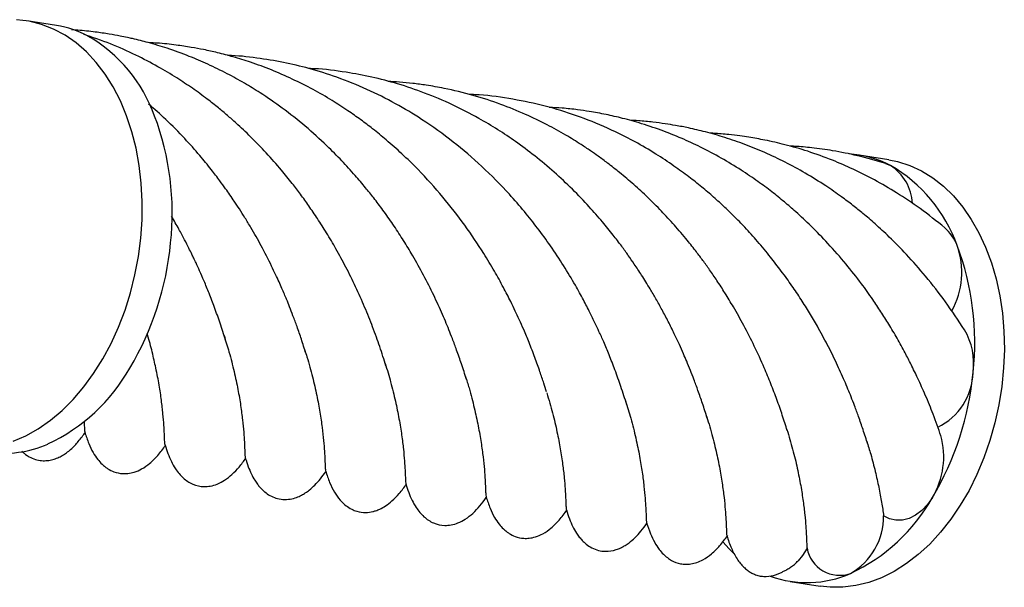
# Paper-space layout '_Posterior' of a CAD drawing. Header units: millimetres. Extents: x 86 to 289, y -80 to 35.
# Tile 2 of 2: x 170 to 289, y -80 to -11. Entities that reach past the tile are written whole.
import ezdxf

# ---------------------------------------------------------------- set-up
doc = ezdxf.new("R2010")
doc.units = ezdxf.units.MM

psp = doc.layouts.new('_Posterior')

# ---------------------------------------------------------------- linework, layer by layer
at = {"color": 7, "linetype": 'Continuous', "lineweight": 25}
for p, q in [((173.99, -12.02), (170.39, -11.44)), ((274.77, -28.27), (271.17, -27.69)), ((274.36, -28.71), (274.98, -28.96)), ((262.84, -79.33), (266.44, -79.91))]:
    psp.add_line(p, q, dxfattribs=at)
at = {"color": 7, "linetype": 'Continuous', "lineweight": 25, "flags": 128}
for points in [[(184.2, -37.76), (184.35, -35.52), (184.37, -33.3), (184.25, -31.11), (184, -28.96), (183.62, -26.88), (183.11, -24.87), (182.47, -22.95), (181.72, -21.14), (180.85, -19.45), (179.87, -17.89), (178.79, -16.47), (177.62, -15.21), (176.36, -14.11), (175.03, -13.18), (173.63, -12.43), (172.18, -11.87), (170.68, -11.49), (169.16, -11.3)], [(274.77, -28.27), (275.82, -28.49), (277.3, -28.96), (278.72, -29.62), (280.09, -30.46), (281.38, -31.47), (282.6, -32.65), (283.73, -33.99), (284.76, -35.48), (285.68, -37.11), (286.49, -38.86), (287.19, -40.73), (287.76, -42.69), (288.21, -44.74), (288.52, -46.86), (288.71, -49.03), (288.76, -51.24), (288.67, -53.47), (288.45, -55.71), (288.1, -57.93), (287.62, -60.12), (287.01, -62.27), (286.28, -64.36), (285.44, -66.38), (284.49, -68.3), (283.43, -70.11), (282.28, -71.81), (281.04, -73.38), (279.72, -74.8), (278.34, -76.07), (276.9, -77.18), (275.41, -78.12), (273.89, -78.88), (272.34, -79.45), (270.78, -79.84), (269.22, -80.04), (267.67, -80.04), (266.44, -79.91)], [(168.74, -62.36), (170.27, -61.69), (171.78, -60.84), (173.24, -59.82), (174.66, -58.63), (176.01, -57.28), (177.29, -55.78), (178.48, -54.15), (179.59, -52.39), (180.59, -50.52), (181.49, -48.55), (182.28, -46.49), (182.95, -44.37), (183.49, -42.2), (183.91, -39.99), (184.2, -37.76)], [(280.05, -69.18), (279.45, -70.03), (278.76, -70.75), (278.02, -71.31), (277.24, -71.7), (276.44, -71.91), (275.64, -71.92), (274.87, -71.75), (274.14, -71.39)], [(255.98, -75.9), (255.44, -75.39), (254.66, -74.55)], [(264.87, -75.31), (264.3, -76.21), (263.81, -76.82)]]:
    psp.add_lwpolyline(points, dxfattribs=at)
at = {"color": 7, "linetype": 'Continuous', "lineweight": 25}
for centre, radius, start, end in [((171.97, -24.4), 12.55, 62.3057, 80.7456), ((168.71, -29.05), 18.19, 19.511, 60.0334), ((154.86, -34.68), 33.14, 353.6698, 20.6914), ((269.19, -39.98), 12.45, 62.2475, 86.648), ((271.81, -33.86), 5.84, 3.2939, 57.0571), ((265.89, -44.72), 18.19, 19.511, 60.0334), ((278.1, -40.49), 5.27, 20.4488, 49.7164), ((151.76, -35.01), 36.19, 329.2659, 354.7284), ((274.02, -41.89), 9.59, 330.8088, 19.7615), ((252.04, -50.36), 33.14, 353.6698, 20.6914), ((277.04, -52.94), 8.01, 352.3415, 30.7648), ((163.5, -42.55), 22.24, 295.1347, 330.5012), ((248.94, -50.68), 36.19, 329.2659, 354.7284), ((277.41, -53.83), 7.57, 295.6831, 358.606), ((271.72, -64.21), 9.7, 329.2016, 15.3056), ((167.64, -50.62), 13.19, 261.3314, 293.7319), ((260.69, -58.23), 22.24, 295.1347, 330.5012), ((266.2, -71.46), 7.94, 299.7075, 0.5162), ((268.8, -74.6), 3.99, 190.2002, 289.6043), ((264.89, -66.64), 12.84, 249.6061, 294.1059)]:
    psp.add_arc(centre, radius, start, end, dxfattribs=at)
for points, knots in [([(223.62, -54.86), (223.43, -54.24), (223.08, -53.12), (222.49, -51.45), (221.98, -50.07), (221.51, -48.88), (221.07, -47.8), (220.43, -46.31), (219.53, -44.36), (218.31, -41.97), (217.08, -39.79), (215.89, -37.84), (214.74, -36.09), (213.57, -34.43), (212.46, -32.96), (211.34, -31.56), (210.07, -30.06), (208.52, -28.35), (206.52, -26.34), (204.13, -24.18), (201.42, -22.04), (198.94, -20.32), (196.7, -18.95), (194.6, -17.79), (192.37, -16.7), (189.95, -15.67), (187.53, -14.79), (185.24, -14.1), (183.63, -13.69), (182.49, -13.44), (181.55, -13.25), (180.25, -13.02), (178.55, -12.77), (177.02, -12.6), (176.07, -12.55), (175.82, -12.54)], [0, 0, 0, 0, 0.043167, 0.078349, 0.105624, 0.125557, 0.144334, 0.163989, 0.20596, 0.248686, 0.290084, 0.320801, 0.35178, 0.382338, 0.408417, 0.430645, 0.458001, 0.491533, 0.526933, 0.57555, 0.62433, 0.668474, 0.698789, 0.731319, 0.766646, 0.79998, 0.83892, 0.871738, 0.898273, 0.906864, 0.919344, 0.937341, 0.960828, 0.989768, 1, 1, 1, 1]), ([(213.88, -53.21), (213.64, -52.46), (213.19, -51.04), (212.32, -48.62), (211.32, -46.11), (210.23, -43.68), (209.08, -41.34), (207.89, -39.15), (206.74, -37.19), (205.63, -35.45), (204.58, -33.89), (203.56, -32.47), (202.46, -31.03), (201.09, -29.34), (199.42, -27.45), (197.58, -25.55), (195.99, -24.05), (194.68, -22.89), (193.52, -21.92), (192.12, -20.81), (190.44, -19.59), (188.45, -18.27), (186.18, -16.91), (183.51, -15.52), (180.5, -14.17), (178.34, -13.44), (177.24, -13.07)], [0, 0, 0, 0, 0.06348, 0.12047, 0.172624, 0.224609, 0.275307, 0.320938, 0.361244, 0.397091, 0.42958, 0.458797, 0.486455, 0.521213, 0.567434, 0.612205, 0.651389, 0.674323, 0.697335, 0.725239, 0.761194, 0.798109, 0.840838, 0.889458, 0.943881, 1, 1, 1, 1]), ([(233.33, -56.39), (233.22, -56.04), (233, -55.32), (232.52, -53.92), (231.93, -52.24), (231.26, -50.5), (230.62, -48.95), (230.05, -47.68), (229.53, -46.55), (228.9, -45.25), (228.07, -43.65), (227, -41.7), (225.49, -39.19), (223.45, -36.16), (220.79, -32.74), (218.2, -29.86), (215.88, -27.58), (214.03, -25.94), (212.37, -24.58), (210.81, -23.39), (209.17, -22.25), (207.26, -21.01), (205.02, -19.72), (202.57, -18.48), (200.04, -17.38), (197.65, -16.49), (195.46, -15.81), (193.56, -15.31), (191.87, -14.93), (190.2, -14.62), (188.33, -14.35), (186.62, -14.14), (185.52, -14.11), (185.19, -14.1)], [0, 0, 0, 0, 0.028042, 0.05855, 0.091943, 0.125578, 0.153292, 0.175014, 0.193133, 0.213477, 0.243918, 0.278053, 0.315729, 0.375433, 0.436667, 0.498801, 0.536436, 0.570908, 0.600203, 0.624533, 0.650701, 0.681555, 0.717192, 0.755583, 0.793117, 0.829588, 0.859241, 0.886254, 0.909495, 0.930039, 0.955175, 0.986364, 1, 1, 1, 1]), ([(243.04, -57.93), (242.81, -57.21), (242.38, -55.85), (241.65, -53.81), (240.95, -51.99), (240.3, -50.43), (239.73, -49.16), (239.28, -48.19), (238.91, -47.43), (238.44, -46.48), (237.77, -45.17), (236.72, -43.28), (235.4, -41.08), (233.87, -38.76), (232.28, -36.57), (230.62, -34.49), (228.42, -31.95), (225.59, -29.08), (222.04, -26.04), (218.52, -23.51), (215.01, -21.41), (211.58, -19.69), (208.07, -18.27), (204.68, -17.21), (201.43, -16.43), (198.16, -15.92), (195.91, -15.65), (194.74, -15.63), (194.74, -15.63)], [0, 0, 0, 0, 0.046721, 0.087578, 0.122545, 0.151855, 0.175162, 0.192433, 0.204108, 0.215586, 0.242688, 0.273952, 0.315448, 0.357393, 0.395329, 0.431164, 0.469852, 0.535467, 0.597268, 0.661215, 0.711281, 0.763514, 0.8168, 0.865096, 0.90811, 0.952411, 0.999779, 1, 1, 1, 1]), ([(252.77, -59.54), (252.59, -58.96), (252.25, -57.89), (251.71, -56.31), (251.21, -54.96), (250.76, -53.79), (250.33, -52.76), (249.88, -51.7), (249.39, -50.59), (248.78, -49.29), (248.08, -47.88), (247.34, -46.47), (246.6, -45.14), (245.78, -43.74), (244.91, -42.34), (244.02, -40.99), (243.21, -39.83), (242.37, -38.65), (241.33, -37.29), (240.03, -35.69), (238.4, -33.83), (236.46, -31.81), (234.25, -29.74), (231.96, -27.81), (229.68, -26.11), (227.41, -24.59), (224.88, -23.08), (221.93, -21.56), (218.64, -20.16), (215.37, -19.06), (212.19, -18.22), (208.84, -17.61), (206.31, -17.27), (204.81, -17.23), (204.59, -17.23)], [0, 0, 0, 0, 0.038877, 0.071802, 0.098767, 0.119754, 0.140179, 0.156419, 0.176244, 0.199728, 0.225919, 0.250756, 0.273878, 0.29522, 0.324107, 0.347715, 0.365968, 0.385466, 0.409695, 0.438605, 0.472, 0.51277, 0.554273, 0.596399, 0.635772, 0.670534, 0.707222, 0.755817, 0.805406, 0.852216, 0.896307, 0.939024, 0.991133, 1, 1, 1, 1]), ([(262.47, -61.05), (262.28, -60.45), (261.92, -59.29), (261.25, -57.39), (260.51, -55.43), (259.6, -53.23), (258.53, -50.89), (257.28, -48.43), (256.07, -46.27), (254.98, -44.46), (254.01, -42.95), (253.11, -41.64), (252.28, -40.49), (251.39, -39.3), (250.25, -37.86), (248.84, -36.2), (247.24, -34.47), (245.6, -32.83), (243.92, -31.28), (242.29, -29.89), (240.84, -28.76), (239.66, -27.88), (238.59, -27.13), (237.29, -26.27), (235.55, -25.2), (233.31, -23.96), (230.69, -22.7), (227.7, -21.49), (224.41, -20.42), (221.39, -19.69), (218.94, -19.25), (217.13, -19.01), (215.59, -18.85), (214.59, -18.8), (214.13, -18.77)], [0, 0, 0, 0, 0.04304, 0.082564, 0.118804, 0.153472, 0.200092, 0.244136, 0.283218, 0.312687, 0.338837, 0.361723, 0.381413, 0.399696, 0.425077, 0.458648, 0.49066, 0.5225, 0.554217, 0.584812, 0.610007, 0.629143, 0.644731, 0.663151, 0.692554, 0.727449, 0.766989, 0.810604, 0.858279, 0.907375, 0.936901, 0.959273, 0.981417, 1, 1, 1, 1]), ([(272.22, -62.7), (272.03, -62.12), (271.7, -61.06), (271.16, -59.49), (270.67, -58.17), (270.23, -57.04), (269.82, -56.02), (269.25, -54.67), (268.44, -52.88), (267.35, -50.67), (266.24, -48.63), (265.18, -46.81), (264.15, -45.17), (263.02, -43.47), (261.78, -41.76), (260.4, -39.96), (258.93, -38.19), (257.43, -36.54), (256.11, -35.18), (254.85, -33.96), (253.56, -32.78), (252.1, -31.54), (250.51, -30.28), (248.66, -28.93), (246.5, -27.5), (243.68, -25.85), (240.32, -24.2), (236.52, -22.72), (232.68, -21.59), (228.73, -20.81), (225.81, -20.4), (224.21, -20.37), (223.99, -20.37)], [0, 0, 0, 0, 0.040119, 0.073408, 0.09988, 0.119688, 0.136778, 0.154592, 0.19255, 0.232248, 0.270988, 0.299318, 0.327939, 0.35698, 0.388336, 0.418377, 0.452838, 0.484696, 0.510799, 0.531153, 0.556522, 0.582367, 0.609395, 0.639775, 0.675521, 0.715056, 0.772323, 0.827134, 0.880573, 0.934887, 0.990774, 1, 1, 1, 1]), ([(204.18, -51.7), (204, -51.14), (203.68, -50.1), (203.15, -48.56), (202.66, -47.25), (202.24, -46.14), (201.89, -45.27), (201.57, -44.52), (201.27, -43.82), (200.92, -43.03), (200.5, -42.13), (199.81, -40.67), (198.84, -38.77), (197.73, -36.81), (196.83, -35.33), (196.16, -34.27), (195.55, -33.34), (195, -32.53), (194.41, -31.7), (193.67, -30.68), (192.64, -29.33), (191.24, -27.61), (189.41, -25.57), (187.37, -23.46), (185.84, -22.13), (185.14, -21.52)], [0, 0, 0, 0, 0.066867, 0.123852, 0.170973, 0.208158, 0.238196, 0.258266, 0.280061, 0.305162, 0.333631, 0.365503, 0.442571, 0.510802, 0.547651, 0.580768, 0.609592, 0.634069, 0.656848, 0.687071, 0.729806, 0.784942, 0.852588, 0.932666, 1, 1, 1, 1]), ([(281.08, -61.68), (280.78, -60.82), (280.21, -59.22), (279.26, -56.89), (278.35, -54.86), (277.52, -53.15), (276.69, -51.53), (275.79, -49.9), (274.82, -48.24), (273.83, -46.68), (272.74, -45.04), (271.35, -43.1), (269.56, -40.82), (267.51, -38.48), (265.47, -36.38), (263.69, -34.72), (262.1, -33.34), (260.58, -32.11), (258.84, -30.82), (256.8, -29.44), (254.49, -28.04), (252.07, -26.76), (249.74, -25.68), (247.37, -24.73), (244.99, -23.92), (242.65, -23.26), (240.86, -22.85), (239.52, -22.59), (238.37, -22.39), (236.94, -22.19), (235.33, -22), (234.17, -21.95), (233.65, -21.93)], [0, 0, 0, 0, 0.051308, 0.09604, 0.134234, 0.16573, 0.191988, 0.224959, 0.256823, 0.284673, 0.312409, 0.348097, 0.393223, 0.442083, 0.485242, 0.52242, 0.548894, 0.577294, 0.607796, 0.642923, 0.683572, 0.72469, 0.761614, 0.794366, 0.835506, 0.870147, 0.899696, 0.914764, 0.92952, 0.950086, 0.977207, 1, 1, 1, 1]), ([(283.94, -48.87), (283.19, -47.73), (281.74, -45.53), (279.35, -42.47), (277.06, -39.85), (274.99, -37.75), (273.22, -36.11), (271.74, -34.84), (270.39, -33.76), (268.89, -32.63), (266.98, -31.31), (264.71, -29.89), (262.24, -28.55), (259.8, -27.39), (257.37, -26.4), (254.96, -25.56), (252.68, -24.91), (250.68, -24.44), (249.06, -24.12), (247.62, -23.89), (246.12, -23.69), (244.68, -23.54), (243.72, -23.5), (243.36, -23.48)], [0, 0, 0, 0, 0.087599, 0.168005, 0.239793, 0.299384, 0.346555, 0.384844, 0.41615, 0.450248, 0.496441, 0.554736, 0.609615, 0.663283, 0.715382, 0.766021, 0.814881, 0.856505, 0.888311, 0.913431, 0.943092, 0.978253, 1, 1, 1, 1]), ([(281.55, -36.5), (280.56, -35.71), (278.69, -34.21), (275.82, -32.3), (273.1, -30.71), (270.5, -29.41), (267.81, -28.24), (265.05, -27.24), (262.32, -26.45), (259.93, -25.9), (258.12, -25.58), (256.65, -25.36), (255.24, -25.2), (254.02, -25.08), (253.25, -25.05), (253.08, -25.05)], [0, 0, 0, 0, 0.12153, 0.231581, 0.330668, 0.423257, 0.510545, 0.61241, 0.705115, 0.783802, 0.847316, 0.882115, 0.92588, 0.984323, 1, 1, 1, 1]), ([(274.41, -28.73), (273.27, -28.39), (271.14, -27.77), (268.14, -27.17), (265.6, -26.82), (263.87, -26.66), (262.98, -26.62), (262.77, -26.61)], [0, 0, 0, 0, 0.300881, 0.559009, 0.774966, 0.948017, 1, 1, 1, 1]), ([(194.45, -50.1), (194.24, -49.42), (193.83, -48.15), (193.16, -46.24), (192.5, -44.53), (191.9, -43.05), (191.36, -41.82), (190.94, -40.89), (190.62, -40.22), (190.33, -39.61), (189.97, -38.88), (189.45, -37.87), (188.77, -36.59), (188.22, -35.63), (187.92, -35.11)], [0, 0, 0, 0, 0.154426, 0.290265, 0.407592, 0.506251, 0.586359, 0.647661, 0.685354, 0.715016, 0.760016, 0.822904, 0.903527, 1, 1, 1, 1]), ([(187.14, -62.81), (187.13, -62.78), (187.1, -62.71), (187.08, -62.26), (187.05, -61.51), (187, -60.44), (186.89, -59.08), (186.71, -57.45), (186.43, -55.58), (186.06, -53.61), (185.58, -51.56), (185.23, -50.16), (184.99, -49.39), (184.97, -49.34)], [0, 0, 0, 0, 0.070003, 0.175662, 0.280955, 0.386248, 0.494581, 0.602913, 0.708113, 0.814046, 0.90404, 0.994034, 1, 1, 1, 1]), ([(194.27, -49.56), (194.48, -50.22), (194.95, -51.74), (195.5, -53.93), (195.97, -56.11), (196.3, -58.07), (196.52, -59.81), (196.67, -61.29), (196.74, -62.5), (196.78, -63.44), (196.81, -64.06), (196.82, -64.37), (196.85, -64.38), (196.86, -64.38)], [0, 0, 0, 0, 0.079228, 0.180078, 0.280217, 0.381052, 0.481191, 0.582024, 0.682163, 0.782996, 0.883135, 0.983968, 1, 1, 1, 1]), ([(204.04, -51.31), (204.13, -51.58), (204.51, -52.72), (204.99, -54.57), (205.52, -56.83), (205.9, -58.89), (206.16, -60.71), (206.33, -62.3), (206.44, -63.62), (206.49, -64.67), (206.52, -65.42), (206.54, -65.87), (206.57, -65.93), (206.59, -65.95)], [0, 0, 0, 0, 0.031889, 0.131083, 0.230966, 0.33016, 0.430044, 0.529238, 0.62912, 0.728658, 0.828196, 0.930609, 1, 1, 1, 1]), ([(213.79, -52.94), (214.02, -53.69), (214.5, -55.29), (215.04, -57.52), (215.48, -59.68), (215.8, -61.64), (216, -63.34), (216.13, -64.77), (216.19, -65.91), (216.23, -66.76), (216.25, -67.33), (216.28, -67.46), (216.29, -67.53)], [0, 0, 0, 0, 0.090891, 0.192053, 0.293215, 0.397299, 0.501384, 0.602438, 0.704197, 0.805061, 0.906625, 1, 1, 1, 1]), ([(223.5, -54.5), (223.65, -54.97), (224.07, -56.3), (224.58, -58.32), (225.07, -60.53), (225.41, -62.53), (225.65, -64.3), (225.81, -65.81), (225.89, -67.06), (225.93, -68.03), (225.96, -68.7), (225.98, -69.04), (226.01, -69.07), (226.02, -69.07)], [0, 0, 0, 0, 0.056049, 0.157638, 0.258334, 0.35973, 0.460371, 0.56171, 0.662349, 0.763687, 0.864326, 0.965662, 1, 1, 1, 1]), ([(233.36, -56.5), (233.6, -57.32), (234.09, -58.97), (234.61, -61.24), (235.01, -63.33), (235.29, -65.19), (235.47, -66.81), (235.58, -68.18), (235.64, -69.28), (235.67, -70.07), (235.69, -70.54), (235.72, -70.62), (235.73, -70.65)], [0, 0, 0, 0, 0.1019594, 0.204627, 0.3065861, 0.4092519, 0.5115646, 0.6138773, 0.7191437, 0.8244102, 0.926644, 1, 1, 1, 1]), ([(242.89, -57.48), (243.11, -58.18), (243.59, -59.75), (244.15, -61.99), (244.6, -64.19), (244.92, -66.15), (245.14, -67.85), (245.27, -69.3), (245.34, -70.48), (245.38, -71.37), (245.4, -71.99), (245.43, -72.15), (245.44, -72.23)], [0, 0, 0, 0, 0.083653, 0.187787, 0.291921, 0.393055, 0.494894, 0.595788, 0.697383, 0.798277, 0.89987, 1, 1, 1, 1]), ([(252.63, -59.13), (252.76, -59.52), (253.16, -60.77), (253.66, -62.72), (254.17, -64.96), (254.53, -66.98), (254.78, -68.78), (254.94, -70.33), (255.04, -71.61), (255.09, -72.62), (255.11, -73.33), (255.13, -73.73), (255.17, -73.77), (255.18, -73.79)], [0, 0, 0, 0, 0.044944, 0.144717, 0.243802, 0.343573, 0.442634, 0.542382, 0.641442, 0.741189, 0.840249, 0.939997, 1, 1, 1, 1]), ([(177.33, -59.91), (177.33, -59.97), (177.35, -60.36), (177.36, -60.8), (177.39, -61.19), (177.42, -61.23), (177.42, -61.24)], [0, 0, 0, 0, 0.067925, 0.455651, 0.840539, 1, 1, 1, 1]), ([(169.79, -63.54), (169.8, -63.56), (170.04, -63.85), (170.62, -64.22), (171.4, -64.57), (172.15, -64.72), (172.87, -64.71), (173.54, -64.59), (174.16, -64.36), (174.72, -64.07), (175.24, -63.72), (175.95, -63.14), (176.74, -62.29), (177.22, -61.63), (177.49, -61.27)], [0, 0, 0, 0, 0.003975, 0.088796, 0.156462, 0.216654, 0.272065, 0.32448, 0.376219, 0.432659, 0.498415, 0.575043, 0.763283, 1, 1, 1, 1]), ([(177.42, -61.27), (177.56, -61.72), (177.83, -62.52), (178.35, -63.64), (178.9, -64.48), (179.41, -65.06), (179.82, -65.42), (180.32, -65.77), (181, -66.11), (181.84, -66.29), (182.69, -66.27), (183.5, -66.09), (184.42, -65.68), (185.39, -64.98), (186.36, -63.99), (186.9, -63.26), (187.19, -62.86)], [0, 0, 0, 0, 0.137985, 0.2465, 0.327353, 0.383454, 0.417786, 0.437039, 0.481177, 0.537756, 0.571246, 0.614612, 0.675294, 0.757752, 0.865591, 1, 1, 1, 1]), ([(262.44, -60.95), (262.68, -61.75), (263.17, -63.39), (263.7, -65.65), (264.12, -67.77), (264.41, -69.65), (264.61, -71.31), (264.72, -72.64), (264.78, -73.68), (264.81, -74.45), (264.84, -75.03), (264.86, -75.22), (264.87, -75.31)], [0, 0, 0, 0, 0.101239, 0.207082, 0.312197, 0.41804, 0.523154, 0.628998, 0.720757, 0.812516, 0.906258, 1, 1, 1, 1]), ([(187.14, -62.84), (187.24, -63.17), (187.44, -63.79), (187.84, -64.74), (188.29, -65.57), (188.79, -66.25), (189.44, -66.94), (190.44, -67.63), (191.66, -67.89), (192.7, -67.8), (193.56, -67.53), (194.45, -67.04), (195.33, -66.33), (196.18, -65.42), (196.66, -64.76), (196.93, -64.41)], [0, 0, 0, 0, 0.108762, 0.20217, 0.279986, 0.329011, 0.371292, 0.446111, 0.518082, 0.5586, 0.610761, 0.678465, 0.764819, 0.872005, 1, 1, 1, 1]), ([(272.09, -62.33), (272.26, -62.87), (272.66, -64.15), (273.14, -66.02), (273.58, -67.97), (273.91, -69.79), (274.07, -70.86), (274.14, -71.39)], [0, 0, 0, 0, 0.152547, 0.362146, 0.571744, 0.785873, 1, 1, 1, 1]), ([(196.85, -64.39), (196.96, -64.74), (197.16, -65.37), (197.54, -66.26), (197.92, -66.97), (198.28, -67.52), (198.59, -67.91), (198.89, -68.22), (199.29, -68.58), (199.82, -68.95), (200.56, -69.28), (201.4, -69.44), (202.26, -69.39), (203.03, -69.18), (203.64, -68.91), (204.17, -68.58), (204.73, -68.17), (205.35, -67.59), (206, -66.86), (206.39, -66.32), (206.6, -66.04)], [0, 0, 0, 0, 0.111056, 0.203513, 0.277774, 0.322032, 0.357324, 0.384567, 0.405147, 0.443962, 0.484668, 0.527809, 0.573031, 0.6136, 0.648444, 0.679804, 0.719854, 0.791914, 0.887701, 1, 1, 1, 1]), ([(206.58, -65.98), (206.72, -66.43), (206.99, -67.25), (207.56, -68.45), (208.23, -69.42), (208.95, -70.12), (209.66, -70.58), (210.49, -70.91), (211.37, -71.03), (212.15, -70.92), (212.71, -70.75), (213.23, -70.54), (213.91, -70.15), (214.71, -69.51), (215.58, -68.61), (216.08, -67.93), (216.35, -67.55)], [0, 0, 0, 0, 0.129273, 0.235193, 0.318754, 0.382402, 0.42997, 0.466084, 0.526193, 0.574425, 0.596698, 0.63369, 0.690104, 0.768434, 0.871154, 1, 1, 1, 1]), ([(216.29, -67.53), (216.4, -67.87), (216.6, -68.49), (216.99, -69.44), (217.44, -70.26), (217.93, -70.94), (218.44, -71.48), (219.01, -71.93), (219.83, -72.38), (220.8, -72.59), (221.85, -72.5), (222.71, -72.24), (223.6, -71.75), (224.48, -71.04), (225.32, -70.14), (225.79, -69.51), (226.03, -69.17)], [0, 0, 0, 0, 0.116363, 0.214551, 0.295053, 0.34468, 0.386545, 0.424058, 0.460451, 0.53172, 0.57175, 0.623075, 0.689829, 0.775325, 0.881119, 1, 1, 1, 1]), ([(226.01, -69.1), (226.16, -69.55), (226.42, -70.36), (226.95, -71.48), (227.49, -72.32), (228.01, -72.9), (228.41, -73.25), (228.92, -73.61), (229.59, -73.95), (230.43, -74.13), (231.28, -74.11), (232.09, -73.93), (233.01, -73.52), (233.98, -72.81), (234.96, -71.83), (235.49, -71.1), (235.78, -70.7)], [0, 0, 0, 0, 0.137985, 0.2465, 0.327353, 0.383454, 0.417786, 0.437039, 0.481177, 0.537756, 0.571246, 0.614612, 0.675294, 0.757752, 0.865591, 1, 1, 1, 1]), ([(235.73, -70.67), (235.84, -71.03), (236.05, -71.68), (236.45, -72.62), (236.86, -73.36), (237.25, -73.92), (237.65, -74.38), (238.14, -74.84), (238.8, -75.29), (239.59, -75.6), (240.61, -75.74), (241.45, -75.6), (242.1, -75.36), (242.46, -75.2), (242.89, -74.95), (243.44, -74.57), (244.1, -73.99), (244.83, -73.18), (245.27, -72.58), (245.52, -72.24)], [0, 0, 0, 0, 0.115761, 0.209211, 0.280803, 0.321468, 0.353826, 0.389211, 0.430037, 0.475201, 0.51646, 0.585032, 0.601728, 0.626178, 0.659978, 0.704084, 0.780629, 0.879097, 1, 1, 1, 1]), ([(245.44, -72.23), (245.58, -72.66), (245.84, -73.44), (246.33, -74.52), (246.86, -75.35), (247.37, -75.96), (247.93, -76.45), (248.6, -76.9), (249.36, -77.18), (250.18, -77.27), (250.87, -77.22), (251.59, -77.03), (252.47, -76.63), (253.42, -75.93), (254.4, -74.93), (254.96, -74.18), (255.26, -73.77)], [0, 0, 0, 0, 0.136758, 0.242991, 0.319938, 0.371032, 0.403862, 0.434042, 0.492732, 0.522054, 0.554549, 0.595273, 0.647127, 0.737155, 0.854558, 1, 1, 1, 1]), ([(255.17, -73.82), (255.33, -74.31), (255.61, -75.18), (256.28, -76.5), (257, -77.43), (257.62, -77.97), (258.06, -78.26), (258.55, -78.51), (259.06, -78.66), (259.84, -78.77), (260.6, -78.69), (261.18, -78.49), (261.46, -78.37), (261.67, -78.28), (261.87, -78.19), (262.14, -78.05), (262.53, -77.84), (262.95, -77.57), (263.39, -77.24), (263.65, -76.97), (263.8, -76.82)], [0, 0, 0, 0, 0.135915, 0.242498, 0.323103, 0.355824, 0.38485, 0.411396, 0.44889, 0.483713, 0.560327, 0.58983, 0.602299, 0.614227, 0.627129, 0.642249, 0.681935, 0.75836, 0.864183, 1, 1, 1, 1])]:
    psp.add_open_spline(points, degree=3, knots=knots, dxfattribs=at)

doc.saveas('drawing.dxf')
